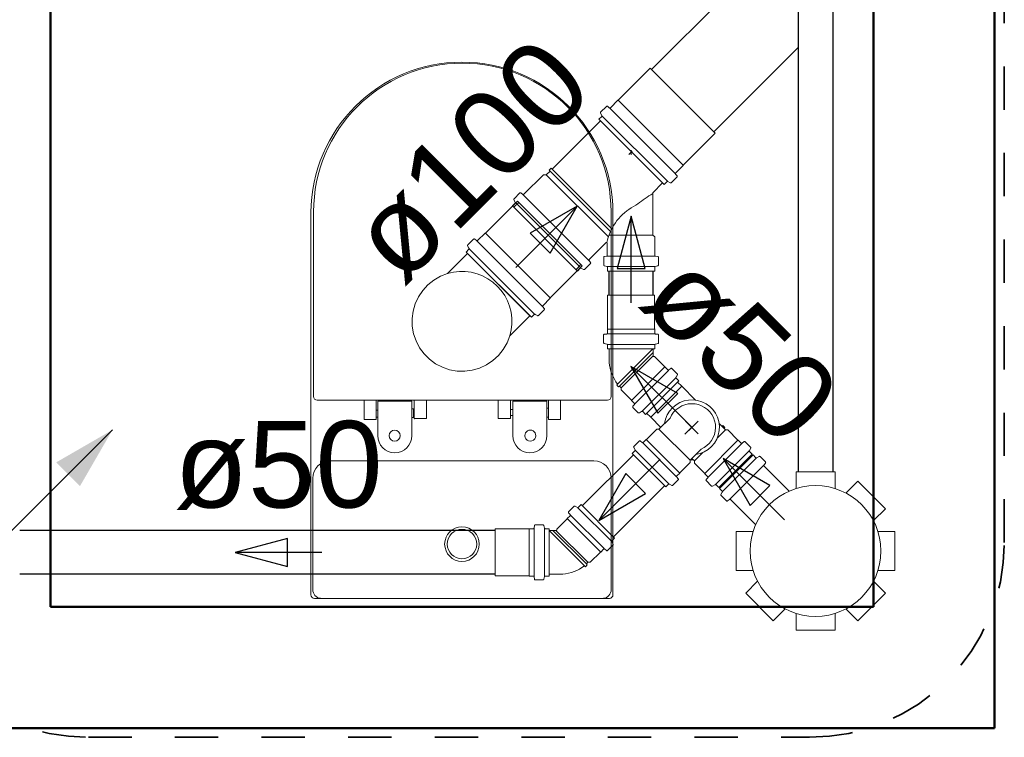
# Model space of a CAD drawing. Header units: millimetres. Extents: x 567 to 934, y -1 to 364.
# Tile 92 of 256: x 590.42 to 592.69, y 99.65 to 101.31. Entities that reach past the tile are written whole.
import ezdxf

# ---------------------------------------------------------------- set-up
doc = ezdxf.new("R2010")
doc.units = ezdxf.units.MM
doc.header["$MEASUREMENT"] = 0
doc.linetypes.add('NULL', pattern=[0])
doc.linetypes.add('Projeção', pattern=[0.0065, 0.005, -0.0015])
for name, color, linetype, lineweight in [('A-ANNO-SYMB', 7, 'Continuous', 9), ('A-WALL', 7, 'Continuous', 25), ('CV-Condutos', 14, 'Continuous', 25), ('CV-Sentido conduto', 14, 'Continuous', 30), ('CV-Textos conduto', 7, 'Continuous', 9), ('Peças hidrossanitárias', 7, 'Continuous', 13), ('Simbolos', 14, 'Continuous', 20), ('Simbolos_int', 14, 'Continuous', 15), ('TQ-Condutos', 14, 'Continuous', 25), ('TQ-Sentido conduto', 14, 'Continuous', 30), ('TQ-Textos conduto', 7, 'Continuous', 9)]:
    doc.layers.add(name, color=color, linetype=linetype, lineweight=lineweight)
doc.layers.add('ARQ FINA', color=8, linetype='Continuous')
doc.styles.add('Arial', font='arial.ttf')

msp = doc.modelspace()

# ---------------------------------------------------------------- hatches: boundary and pattern name
at = {"layer": 'CV-Condutos', "linetype": 'Continuous'}
msp.add_hatch(color=11, dxfattribs=at).paths.add_polyline_path([(590.6339, 100.3644), (590.504, 100.2894), (590.5589, 100.2345)])

# ---------------------------------------------------------------- linework, layer by layer
at = {"layer": 'A-ANNO-SYMB', "color": 8, "linetype": 'Projeção', "lineweight": 35}
for p, q in [((592.6935, 100.1042), (592.6935, 103.2222)), ((590.5783, 99.6542), (592.2435, 99.6542))]:
    msp.add_line(p, q, dxfattribs=at)
for centre, start, end in [((590.5783, 100.1042), 180, 270), ((592.2435, 100.1042), 270, 0)]:
    msp.add_arc(centre, 0.45, start, end, dxfattribs=at)
at = {"layer": 'A-WALL', "color": 8, "lineweight": 50}
for p, q in [((592.3911, 103.3621), (592.3911, 99.9553)), ((592.6711, 99.6753), (592.6711, 103.0142)), ((590.4911, 99.9553), (590.4911, 101.8053)), ((592.3911, 99.9553), (590.4911, 99.9553)), ((590.0211, 99.6753), (592.6711, 99.6753))]:
    msp.add_line(p, q, dxfattribs=at)
at = {"layer": 'ARQ FINA', "lineweight": 5}
for radius in [0.04, 0.034]:
    msp.add_circle((591.4411, 100.1007), radius, dxfattribs=at)
at = {"layer": 'CV-Condutos'}
for p, q in [((591.8372, 100.3072), (591.719, 100.189)), ((591.9089, 100.2355), (591.7907, 100.1173)), ((591.5181, 100.1322), (590.4197, 100.1322)), ((591.5181, 100.0308), (590.4197, 100.0308))]:
    msp.add_line(p, q, dxfattribs=at)
msp.add_lwpolyline([(590.3865, 100.1169), (590.6339, 100.3644)], dxfattribs=at)
at = {"layer": 'CV-Sentido conduto'}
for p, q in [((591.8195, 100.2635), (591.757, 100.1552)), ((591.8652, 100.2177), (591.8195, 100.2635)), ((591.757, 100.1552), (591.8652, 100.2177)), ((591.0379, 100.1139), (590.9172, 100.0815)), ((591.0379, 100.0492), (591.0379, 100.1139)), ((590.9172, 100.0815), (591.0379, 100.0492))]:
    msp.add_line(p, q, dxfattribs=at)
for points in [[(591.8984, 100.2966), (591.757, 100.1552)], [(591.1172, 100.0815), (590.9172, 100.0815)]]:
    msp.add_lwpolyline(points, dxfattribs=at)
at = {"layer": 'Peças hidrossanitárias', "color": 8}
for p, q in [((591.0924, 100.8667), (591.0924, 99.983)), ((591.0984, 100.4414), (591.0984, 100.8681)), ((591.7854, 100.8681), (591.7854, 100.4414)), ((591.7898, 99.9835), (591.7898, 100.8667)), ((591.2151, 100.4334), (591.1064, 100.4334)), ((591.3589, 100.4334), (591.2151, 100.4334)), ((591.2151, 100.3882), (591.2151, 100.4334)), ((591.2431, 100.3892), (591.2431, 100.4334)), ((591.2464, 100.4302), (591.2464, 100.3762)), ((591.3244, 100.4312), (591.2477, 100.4312)), ((591.3254, 100.4302), (591.3254, 100.3762)), ((591.3254, 100.4302), (591.3254, 100.3762)), ((591.3294, 100.4134), (591.3254, 100.4134)), ((591.3294, 100.3955), (591.3294, 100.4134)), ((591.3294, 100.4119), (591.331, 100.4119)), ((591.331, 100.4334), (591.331, 100.3955)), ((591.5249, 100.4334), (591.3589, 100.4334)), ((591.3589, 100.4334), (591.3589, 100.3914)), ((591.6687, 100.4334), (591.5249, 100.4334)), ((591.5249, 100.3904), (591.5249, 100.4334)), ((591.5529, 100.4334), (591.5529, 100.3974)), ((591.5584, 100.4302), (591.5584, 100.3762)), ((591.6364, 100.4312), (591.5594, 100.4312)), ((591.6374, 100.3942), (591.6374, 100.4302)), ((591.6407, 100.4146), (591.6374, 100.4146)), ((591.6407, 100.3942), (591.6407, 100.4334)), ((591.7774, 100.4334), (591.6687, 100.4334)), ((591.6687, 100.4334), (591.6687, 100.3882)), ((591.2464, 100.4102), (591.2431, 100.4102)), ((591.2464, 100.3942), (591.2431, 100.3942)), ((591.2431, 100.3942), (591.2431, 100.3882)), ((591.2464, 100.3512), (591.2464, 100.3942)), ((591.3294, 100.393), (591.3254, 100.393)), ((591.3254, 100.393), (591.3254, 100.3512)), ((591.331, 100.3955), (591.3294, 100.3955)), ((591.3294, 100.3955), (591.3294, 100.393)), ((591.331, 100.3914), (591.331, 100.3955)), ((591.3579, 100.3904), (591.3322, 100.3904)), ((591.5519, 100.3904), (591.5249, 100.3904)), ((591.5584, 100.4114), (591.5529, 100.4114)), ((591.5584, 100.3974), (591.5529, 100.3974)), ((591.5529, 100.3974), (591.5529, 100.3914)), ((591.5584, 100.3512), (591.5584, 100.3974)), ((591.6407, 100.3942), (591.6374, 100.3942)), ((591.6374, 100.3942), (591.6374, 100.3512)), ((591.6407, 100.3882), (591.6407, 100.3942)), ((591.2431, 100.3882), (591.2151, 100.3882)), ((591.6687, 100.3882), (591.6407, 100.3882)), ((591.1365, 100.2928), (591.7458, 100.2928)), ((591.0965, 99.9953), (591.0965, 100.2528)), ((591.7858, 100.2528), (591.7857, 99.9953)), ((591.1004, 99.9753), (591.7818, 99.9753))]:
    msp.add_line(p, q, dxfattribs=at)
for radius in [0.04, 0.034]:
    msp.add_circle((591.4411, 100.1007), radius, dxfattribs=at)
for centre, radius, start, end in [((591.4411, 100.8653), 0.3487, 0.2437, 179.7563), ((591.4419, 100.8681), 0.3435, 90, 180), ((591.4419, 100.8681), 0.3435, 0, 90), ((591.1064, 100.4414), 0.00799, 180, 270), ((591.7774, 100.4414), 0.00799, 270, 0), ((591.2478, 100.4297), 0.00145, 88.1866, 161.8134), ((591.3244, 100.4302), 0.001, 0, 90), ((591.5594, 100.4302), 0.001, 90, 180), ((591.6364, 100.4302), 0.001, 0, 90), ((591.332, 100.3914), 0.00106, 180, 280), ((591.3579, 100.3914), 0.001, 270, 0), ((591.5519, 100.3914), 0.001, 270, 0), ((591.2859, 100.3512), 0.0395, 180, 0), ((591.2858, 100.3512), 0.0127, 0, 180), ((591.2858, 100.3512), 0.0127, 180, 0), ((591.5979, 100.3512), 0.0395, 180, 0), ((591.5989, 100.3512), 0.0127, 359.1839, 180), ((591.5989, 100.3512), 0.0127, 182.3371, 32.6746), ((591.1365, 100.2528), 0.04, 90, 180), ((591.7458, 100.2528), 0.04, 0, 90), ((591.1004, 99.9833), 0.008, 181.6089, 270), ((591.1166, 99.9953), 0.0201, 180.0014, 263.9986), ((591.7656, 99.9953), 0.0201, 276.0014, 359.9986), ((591.7818, 99.9833), 0.008, 270, 1.6089)]:
    msp.add_arc(centre, radius, start, end, dxfattribs=at)
at = {"layer": 'Simbolos'}
for p, q in [((591.8018, 101.1259), (591.8758, 101.1999)), ((591.784, 101.1088), (591.8011, 101.1259)), ((591.8011, 101.1259), (591.8018, 101.1259)), ((591.761, 101.0961), (591.764, 101.0908)), ((591.7613, 101.0985), (591.7746, 101.1119)), ((591.7773, 101.112), (591.7813, 101.1087)), ((591.6492, 100.9671), (591.7608, 101.0787)), ((591.7574, 101.0821), (591.7637, 101.0884)), ((591.908, 100.9315), (591.7574, 101.0821)), ((591.7608, 101.0787), (591.9045, 100.935)), ((591.9517, 100.976), (592.0257, 101.05)), ((591.8264, 101.0005), (591.8343, 101.0084)), ((591.8317, 100.9997), (591.8317, 101.0109)), ((591.6359, 100.9538), (591.6447, 100.9625)), ((591.6428, 100.9648), (591.6469, 100.969)), ((591.6447, 100.9625), (591.6428, 100.9648)), ((591.6492, 100.9671), (591.6469, 100.969)), ((591.9346, 100.9582), (591.9517, 100.9752)), ((591.9517, 100.9752), (591.9517, 100.976)), ((591.584, 100.9088), (591.629, 100.9538)), ((591.629, 100.9538), (591.6359, 100.9538)), ((591.8821, 100.9125), (591.9045, 100.935)), ((591.908, 100.9315), (591.9143, 100.9378)), ((591.9219, 100.9351), (591.9167, 100.9381)), ((591.9243, 100.9354), (591.9377, 100.9488)), ((591.9378, 100.9515), (591.9345, 100.9555)), ((591.8821, 100.8146), (591.8821, 100.9125)), ((591.4951, 100.8191), (591.5691, 100.8932)), ((591.5609, 100.8961), (591.564, 100.8908)), ((591.5613, 100.8985), (591.5746, 100.9119)), ((591.5773, 100.912), (591.5813, 100.9086)), ((591.5574, 100.8821), (591.5636, 100.8884)), ((591.5574, 100.8821), (591.708, 100.7315)), ((591.4546, 100.7918), (591.4679, 100.8051)), ((591.4706, 100.8053), (591.4746, 100.8019)), ((591.4773, 100.8021), (591.4944, 100.8191)), ((591.4944, 100.8191), (591.4951, 100.8191)), ((591.8861, 100.8106), (591.8821, 100.8146)), ((591.8861, 100.7676), (591.8861, 100.8106)), ((591.4507, 100.7754), (591.4569, 100.7817)), ((591.4542, 100.7894), (591.4573, 100.7841)), ((591.7346, 100.7581), (591.7732, 100.7968)), ((591.7767, 100.7676), (591.7767, 100.7954)), ((591.4078, 100.7257), (591.4541, 100.772)), ((591.6013, 100.6248), (591.4507, 100.7754)), ((591.7378, 100.7515), (591.7345, 100.7555)), ((591.7685, 100.7457), (591.7685, 100.7632)), ((591.7696, 100.7652), (591.7748, 100.7656)), ((591.8931, 100.7652), (591.8879, 100.7656)), ((591.895, 100.7457), (591.895, 100.7632)), ((591.645, 100.6692), (591.719, 100.7433)), ((591.708, 100.7315), (591.7143, 100.7378)), ((591.7219, 100.7351), (591.7167, 100.7381)), ((591.7243, 100.7354), (591.7377, 100.7488)), ((591.7699, 100.7437), (591.7759, 100.7421)), ((591.7774, 100.7315), (591.7774, 100.7402)), ((591.7774, 100.7315), (591.8861, 100.7315)), ((591.8861, 100.7315), (591.8861, 100.7402)), ((591.8935, 100.7437), (591.8875, 100.7421)), ((591.6279, 100.6514), (591.645, 100.6685)), ((591.645, 100.6685), (591.645, 100.6692)), ((591.7774, 100.5977), (591.7774, 100.6758)), ((591.886, 100.5977), (591.886, 100.6758)), ((591.6176, 100.6287), (591.631, 100.6421)), ((591.6311, 100.6448), (591.6278, 100.6488)), ((591.5515, 100.582), (591.5978, 100.6283)), ((591.6013, 100.6248), (591.6075, 100.6311)), ((591.6152, 100.6284), (591.61, 100.6314)), ((591.777, 100.5973), (591.7774, 100.5977)), ((591.777, 100.588), (591.777, 100.5973)), ((591.8864, 100.5973), (591.886, 100.5977)), ((591.8864, 100.588), (591.8864, 100.5973)), ((591.7681, 100.566), (591.7681, 100.5835)), ((591.7699, 100.5855), (591.7752, 100.586)), ((591.8935, 100.5855), (591.8882, 100.586)), ((591.8953, 100.566), (591.8953, 100.5835)), ((591.7696, 100.5641), (591.7755, 100.5625)), ((591.777, 100.5518), (591.777, 100.5605)), ((591.8864, 100.5518), (591.777, 100.5518)), ((591.781, 100.5269), (591.781, 100.5518)), ((591.8824, 100.5357), (591.8824, 100.5518)), ((591.8864, 100.5518), (591.8864, 100.5605)), ((591.8938, 100.5641), (591.8879, 100.5625)), ((591.8854, 100.5337), (591.8844, 100.5337)), ((591.9092, 100.5099), (591.8854, 100.5337)), ((591.9098, 100.5099), (591.9092, 100.5099)), ((591.9164, 100.5033), (591.9098, 100.5099)), ((591.9231, 100.5066), (591.9191, 100.5032)), ((591.9382, 100.4941), (591.9258, 100.5065)), ((591.9386, 100.4917), (591.9355, 100.4863)), ((591.9419, 100.4778), (591.9358, 100.4839)), ((591.8005, 100.4702), (591.7985, 100.4679)), ((591.8027, 100.4637), (591.7985, 100.4679)), ((591.805, 100.4657), (591.8027, 100.4637)), ((591.8087, 100.462), (591.805, 100.4657)), ((591.8087, 100.4569), (591.8087, 100.462)), ((591.8646, 100.4004), (591.9419, 100.4778)), ((591.9807, 100.4333), (591.9486, 100.4654)), ((591.8324, 100.4331), (591.8087, 100.4569)), ((591.8324, 100.4326), (591.8324, 100.4331)), ((591.839, 100.426), (591.8324, 100.4326)), ((591.8358, 100.4192), (591.8392, 100.4233)), ((591.8483, 100.4041), (591.8359, 100.4165)), ((591.8507, 100.4038), (591.856, 100.4069)), ((591.8646, 100.4004), (591.8584, 100.4066)), ((591.9003, 100.3703), (591.8769, 100.3937)), ((591.896, 100.3659), (591.9217, 100.3916)), ((592.0497, 100.3644), (592.0351, 100.379)), ((592.0415, 100.3726), (592.0438, 100.3745)), ((592.048, 100.3703), (592.0438, 100.3745)), ((592.046, 100.368), (592.048, 100.3703)), ((591.8671, 100.3422), (591.8909, 100.3659)), ((591.8909, 100.3659), (591.896, 100.3659)), ((592.0548, 100.3644), (592.0497, 100.3644)), ((592.0785, 100.3406), (592.0548, 100.3644)), ((591.8378, 100.3239), (591.8409, 100.3186)), ((591.8381, 100.3263), (591.8505, 100.3387)), ((591.8532, 100.3388), (591.8572, 100.3354)), ((591.8599, 100.3355), (591.8665, 100.3422)), ((591.8665, 100.3422), (591.8671, 100.3422)), ((592.0791, 100.3406), (592.0785, 100.3406)), ((592.0857, 100.334), (592.0791, 100.3406)), ((592.0925, 100.3373), (592.0884, 100.3339)), ((592.1076, 100.3247), (592.0952, 100.3371)), ((592.1079, 100.3223), (592.1048, 100.317)), ((591.8344, 100.31), (591.8405, 100.3161)), ((591.9117, 100.2326), (591.8344, 100.31)), ((591.9677, 100.2942), (591.9934, 100.3199)), ((591.978, 100.2927), (591.9721, 100.2986)), ((592.1113, 100.3084), (592.0339, 100.2311)), ((592.0358, 100.2292), (592.1132, 100.3065)), ((592.1113, 100.3084), (592.1051, 100.3146)), ((592.1132, 100.3065), (592.1193, 100.3004)), ((592.1271, 100.3031), (592.1218, 100.3001)), ((592.1295, 100.3028), (592.1419, 100.2904)), ((591.9439, 100.2654), (591.9677, 100.2891)), ((591.9677, 100.2891), (591.9677, 100.2942)), ((591.972, 100.2944), (591.9699, 100.2965)), ((591.9743, 100.2963), (591.972, 100.2944)), ((591.978, 100.2876), (591.978, 100.2927)), ((592.0017, 100.2638), (591.978, 100.2876)), ((592.142, 100.2877), (592.1386, 100.2837)), ((592.1387, 100.281), (592.1968, 100.2229)), ((591.9406, 100.2514), (591.9372, 100.2555)), ((591.9373, 100.2582), (591.9439, 100.2648)), ((591.9439, 100.2648), (591.9439, 100.2654)), ((592.0017, 100.2632), (592.0017, 100.2638)), ((592.0084, 100.2566), (592.0017, 100.2632)), ((592.0051, 100.2499), (592.0085, 100.2539)), ((592.2126, 100.2677), (592.2126, 100.2288)), ((592.2126, 100.2677), (592.3026, 100.2677)), ((592.3026, 100.2677), (592.3026, 100.2288)), ((591.9117, 100.2326), (591.9179, 100.2388)), ((591.9256, 100.236), (591.9203, 100.2391)), ((591.928, 100.2364), (591.9404, 100.2487)), ((592.0176, 100.2348), (592.0052, 100.2472)), ((592.02, 100.2345), (592.0254, 100.2376)), ((592.0339, 100.2311), (592.0278, 100.2372)), ((592.3552, 100.2459), (592.3277, 100.2185)), ((592.3552, 100.2459), (592.4189, 100.1823)), ((592.0358, 100.2292), (592.042, 100.223)), ((592.0392, 100.2153), (592.0423, 100.2206)), ((592.0395, 100.2129), (592.0519, 100.2005)), ((591.6999, 100.1881), (591.6875, 100.1757)), ((591.7023, 100.1884), (591.7076, 100.1853)), ((591.7162, 100.1918), (591.71, 100.1856)), ((591.7935, 100.1144), (591.7162, 100.1918)), ((592.0546, 100.2004), (592.0587, 100.2037)), ((592.0614, 100.2036), (592.1194, 100.1455)), ((591.6906, 100.1662), (591.684, 100.1596)), ((591.6873, 100.173), (591.6907, 100.1689)), ((592.4189, 100.1823), (592.3914, 100.1548)), ((591.6084, 100.1433), (591.608, 100.1381)), ((591.6279, 100.1451), (591.6104, 100.1451)), ((591.6299, 100.1437), (591.6315, 100.1377)), ((591.684, 100.159), (591.6602, 100.1353)), ((591.684, 100.1596), (591.684, 100.159)), ((591.5962, 100.1358), (591.5181, 100.1358)), ((591.5966, 100.1362), (591.5962, 100.1358)), ((591.606, 100.1362), (591.5966, 100.1362)), ((591.6421, 100.1362), (591.6334, 100.1362)), ((591.6421, 100.1362), (591.6421, 100.0268)), ((591.6582, 100.1322), (591.6421, 100.1322)), ((591.6602, 100.1353), (591.6602, 100.1342)), ((592.0746, 100.1297), (592.1135, 100.1297)), ((592.0746, 100.0397), (592.0746, 100.1297)), ((592.4406, 100.1297), (592.4018, 100.1297)), ((592.4406, 100.1297), (592.4406, 100.0397)), ((591.7898, 100.0981), (591.7774, 100.0857)), ((591.7901, 100.1005), (591.787, 100.1059)), ((591.7935, 100.1144), (591.7874, 100.1083)), ((591.7608, 100.0823), (591.737, 100.0585)), ((591.7614, 100.0823), (591.7608, 100.0823)), ((591.768, 100.0889), (591.7614, 100.0823)), ((591.7747, 100.0856), (591.7707, 100.089)), ((591.7237, 100.0503), (591.7261, 100.0484)), ((591.7302, 100.0525), (591.7261, 100.0484)), ((591.7319, 100.0585), (591.7283, 100.0548)), ((591.7283, 100.0548), (591.7302, 100.0525)), ((591.737, 100.0585), (591.7319, 100.0585)), ((591.5962, 100.0272), (591.5181, 100.0272)), ((591.5966, 100.0268), (591.5962, 100.0272)), ((591.606, 100.0268), (591.5966, 100.0268)), ((591.6299, 100.0194), (591.6315, 100.0254)), ((591.6421, 100.0268), (591.6334, 100.0268)), ((591.667, 100.0308), (591.6421, 100.0308)), ((592.0746, 100.0397), (592.1135, 100.0397)), ((592.4406, 100.0397), (592.4018, 100.0397)), ((591.6084, 100.0198), (591.608, 100.025)), ((591.6279, 100.0179), (591.6104, 100.0179)), ((592.0964, 99.9871), (592.1239, 100.0146)), ((592.4189, 99.9871), (592.3914, 100.0146)), ((592.1601, 99.9235), (592.0964, 99.9871)), ((592.4189, 99.9871), (592.3552, 99.9235)), ((592.1601, 99.9235), (592.1875, 99.951)), ((592.2126, 99.9017), (592.2126, 99.9406)), ((592.3026, 99.9017), (592.3026, 99.9406)), ((592.3552, 99.9235), (592.3277, 99.951)), ((592.3026, 99.9017), (592.2126, 99.9017))]:
    msp.add_line(p, q, dxfattribs=at)
for points in [[(591.7613, 101.0985), (591.7611, 101.0983), (591.7609, 101.098), (591.7608, 101.0978), (591.7607, 101.0975), (591.7607, 101.0972), (591.7607, 101.0969), (591.7607, 101.0966), (591.7608, 101.0963), (591.761, 101.0961)], [(591.7773, 101.112), (591.7771, 101.1122), (591.7768, 101.1123), (591.7765, 101.1124), (591.7761, 101.1124), (591.7758, 101.1124), (591.7755, 101.1124), (591.7752, 101.1122), (591.7749, 101.1121), (591.7746, 101.1119)], [(591.7813, 101.1087), (591.7816, 101.1085), (591.7819, 101.1083), (591.7822, 101.1082), (591.7825, 101.1082), (591.7828, 101.1082), (591.7832, 101.1083), (591.7835, 101.1084), (591.7838, 101.1086), (591.784, 101.1088)], [(591.7637, 101.0884), (591.7638, 101.0886), (591.764, 101.0889), (591.7641, 101.0892), (591.7642, 101.0894), (591.7642, 101.0897), (591.7642, 101.09), (591.7642, 101.0903), (591.7641, 101.0906), (591.764, 101.0908)], [(591.9346, 100.9582), (591.9344, 100.9579), (591.9342, 100.9576), (591.9341, 100.9573), (591.934, 100.957), (591.934, 100.9567), (591.9341, 100.9563), (591.9342, 100.956), (591.9343, 100.9557), (591.9345, 100.9555)], [(591.9167, 100.9381), (591.9164, 100.9383), (591.9161, 100.9383), (591.9159, 100.9384), (591.9156, 100.9384), (591.9153, 100.9384), (591.915, 100.9383), (591.9147, 100.9382), (591.9145, 100.938), (591.9143, 100.9378)], [(591.9219, 100.9351), (591.9222, 100.935), (591.9225, 100.9349), (591.9227, 100.9349), (591.923, 100.9349), (591.9233, 100.9349), (591.9236, 100.935), (591.9239, 100.9351), (591.9241, 100.9352), (591.9243, 100.9354)], [(591.9377, 100.9488), (591.9379, 100.9491), (591.9381, 100.9493), (591.9382, 100.9496), (591.9383, 100.95), (591.9383, 100.9503), (591.9382, 100.9506), (591.9382, 100.9509), (591.938, 100.9512), (591.9378, 100.9515)], [(591.5773, 100.912), (591.5771, 100.9122), (591.5768, 100.9123), (591.5765, 100.9124), (591.5761, 100.9124), (591.5758, 100.9124), (591.5755, 100.9124), (591.5752, 100.9122), (591.5749, 100.9121), (591.5746, 100.9119)], [(591.8821, 100.9125), (591.8819, 100.9124), (591.8818, 100.9122), (591.8817, 100.912), (591.8816, 100.9118), (591.8815, 100.9116), (591.8815, 100.9114), (591.8815, 100.9112), (591.8815, 100.911), (591.8815, 100.9107)], [(591.5613, 100.8985), (591.5611, 100.8983), (591.5609, 100.898), (591.5608, 100.8977), (591.5607, 100.8975), (591.5607, 100.8972), (591.5607, 100.8969), (591.5607, 100.8966), (591.5608, 100.8963), (591.5609, 100.8961)], [(591.5636, 100.8884), (591.5638, 100.8886), (591.564, 100.8889), (591.5641, 100.8891), (591.5642, 100.8894), (591.5642, 100.8897), (591.5642, 100.89), (591.5642, 100.8903), (591.5641, 100.8906), (591.564, 100.8908)], [(591.5813, 100.9086), (591.5815, 100.9084), (591.5818, 100.9083), (591.5822, 100.9082), (591.5825, 100.9082), (591.5828, 100.9082), (591.5831, 100.9083), (591.5834, 100.9084), (591.5837, 100.9085), (591.584, 100.9088)], [(591.8815, 100.9107), (591.8771, 100.9079), (591.8728, 100.9049), (591.8685, 100.902), (591.8641, 100.8991), (591.8599, 100.8961), (591.8556, 100.8931), (591.8513, 100.89), (591.8471, 100.887), (591.8429, 100.8839)], [(591.8429, 100.8839), (591.8373, 100.8808), (591.8318, 100.8775), (591.8266, 100.874), (591.8215, 100.8702), (591.8165, 100.8662), (591.8118, 100.8619), (591.8073, 100.8575), (591.803, 100.8528), (591.7989, 100.8479)], [(591.7989, 100.8479), (591.7954, 100.8428), (591.7921, 100.8375), (591.789, 100.8321), (591.7861, 100.8265), (591.7835, 100.8209), (591.7811, 100.8151), (591.7789, 100.8092), (591.777, 100.8033), (591.7753, 100.7973)], [(591.4706, 100.8053), (591.4703, 100.8054), (591.4701, 100.8056), (591.4697, 100.8057), (591.4694, 100.8057), (591.4691, 100.8057), (591.4688, 100.8056), (591.4685, 100.8055), (591.4682, 100.8053), (591.4679, 100.8051)], [(591.4746, 100.8019), (591.4748, 100.8017), (591.4751, 100.8016), (591.4755, 100.8015), (591.4758, 100.8015), (591.4761, 100.8015), (591.4764, 100.8016), (591.4767, 100.8017), (591.477, 100.8018), (591.4773, 100.8021)], [(591.4546, 100.7918), (591.4544, 100.7916), (591.4542, 100.7913), (591.4541, 100.791), (591.454, 100.7908), (591.454, 100.7905), (591.454, 100.7902), (591.454, 100.7899), (591.4541, 100.7896), (591.4542, 100.7894)], [(591.4569, 100.7817), (591.4571, 100.7819), (591.4573, 100.7822), (591.4574, 100.7824), (591.4575, 100.7827), (591.4575, 100.783), (591.4575, 100.7833), (591.4575, 100.7836), (591.4574, 100.7839), (591.4572, 100.7841)], [(591.7767, 100.7954), (591.7766, 100.7956), (591.7766, 100.7959), (591.7765, 100.7961), (591.7764, 100.7964), (591.7762, 100.7966), (591.7761, 100.7968), (591.7759, 100.797), (591.7757, 100.7971), (591.7754, 100.7972), (591.7752, 100.7973), (591.7749, 100.7974), (591.7747, 100.7974), (591.7744, 100.7974), (591.7741, 100.7973), (591.7739, 100.7972), (591.7737, 100.7971), (591.7734, 100.797), (591.7732, 100.7968)], [(591.7346, 100.7581), (591.7344, 100.7579), (591.7342, 100.7576), (591.7341, 100.7573), (591.734, 100.757), (591.734, 100.7566), (591.734, 100.7563), (591.7341, 100.756), (591.7343, 100.7557), (591.7345, 100.7554)], [(591.7703, 100.7652), (591.77, 100.7651), (591.7696, 100.765), (591.7694, 100.7649), (591.7691, 100.7647), (591.7689, 100.7644), (591.7687, 100.7642), (591.7686, 100.7638), (591.7685, 100.7635), (591.7685, 100.7632)], [(591.7748, 100.7657), (591.7752, 100.7657), (591.7755, 100.7658), (591.7758, 100.766), (591.776, 100.7662), (591.7762, 100.7664), (591.7764, 100.7667), (591.7766, 100.767), (591.7766, 100.7673), (591.7767, 100.7677)], [(591.8861, 100.7676), (591.8861, 100.7673), (591.8862, 100.767), (591.8863, 100.7667), (591.8865, 100.7664), (591.8867, 100.7662), (591.887, 100.766), (591.8873, 100.7658), (591.8876, 100.7657), (591.8879, 100.7657)], [(591.895, 100.7632), (591.8949, 100.7635), (591.8948, 100.7638), (591.8947, 100.7642), (591.8945, 100.7644), (591.8943, 100.7647), (591.8941, 100.7649), (591.8938, 100.765), (591.8935, 100.7651), (591.8931, 100.7652)], [(591.5515, 100.582), (591.5547, 100.5954), (591.5562, 100.6091), (591.5562, 100.6229), (591.5544, 100.6366), (591.551, 100.65), (591.5461, 100.6629), (591.5397, 100.6751), (591.5318, 100.6865), (591.5226, 100.6968), (591.5123, 100.706), (591.501, 100.7138), (591.4887, 100.7203), (591.4759, 100.7252), (591.4625, 100.7286), (591.4488, 100.7303), (591.435, 100.7304), (591.4212, 100.7288), (591.4078, 100.7257)], [(591.7167, 100.7381), (591.7164, 100.7382), (591.7161, 100.7383), (591.7158, 100.7384), (591.7156, 100.7384), (591.7153, 100.7383), (591.715, 100.7383), (591.7147, 100.7381), (591.7145, 100.738), (591.7143, 100.7378)], [(591.7219, 100.7351), (591.7222, 100.735), (591.7224, 100.7349), (591.7227, 100.7348), (591.723, 100.7348), (591.7233, 100.7349), (591.7236, 100.7349), (591.7238, 100.7351), (591.7241, 100.7352), (591.7243, 100.7354)], [(591.7377, 100.7488), (591.7379, 100.749), (591.7381, 100.7493), (591.7382, 100.7496), (591.7383, 100.75), (591.7383, 100.7503), (591.7382, 100.7506), (591.7381, 100.7509), (591.738, 100.7512), (591.7378, 100.7515)], [(591.7685, 100.7457), (591.7685, 100.7454), (591.7685, 100.7451), (591.7686, 100.7448), (591.7688, 100.7446), (591.769, 100.7443), (591.7692, 100.7441), (591.7694, 100.744), (591.7697, 100.7438), (591.7699, 100.7437)], [(591.7774, 100.7402), (591.7773, 100.7405), (591.7773, 100.7408), (591.7772, 100.7411), (591.777, 100.7413), (591.7769, 100.7416), (591.7767, 100.7418), (591.7764, 100.7419), (591.7762, 100.7421), (591.7759, 100.7422)], [(591.8875, 100.7422), (591.8873, 100.7421), (591.887, 100.7419), (591.8868, 100.7418), (591.8866, 100.7416), (591.8864, 100.7413), (591.8862, 100.7411), (591.8861, 100.7408), (591.8861, 100.7405), (591.886, 100.7402)], [(591.8935, 100.7437), (591.8937, 100.7438), (591.894, 100.744), (591.8942, 100.7441), (591.8945, 100.7443), (591.8946, 100.7446), (591.8948, 100.7448), (591.8949, 100.7451), (591.8949, 100.7454), (591.895, 100.7457)], [(591.4078, 100.7257), (591.3914, 100.7193), (591.3761, 100.7105), (591.3624, 100.6995), (591.3505, 100.6865), (591.3407, 100.6719), (591.3332, 100.656), (591.3283, 100.6391), (591.326, 100.6216), (591.3264, 100.604), (591.3294, 100.5867), (591.3351, 100.57), (591.3432, 100.5544), (591.3536, 100.5402), (591.366, 100.5277), (591.3802, 100.5173), (591.3959, 100.5092), (591.4125, 100.5036), (591.4299, 100.5005), (591.4475, 100.5001), (591.4649, 100.5024), (591.4818, 100.5074), (591.4978, 100.5148), (591.5124, 100.5246), (591.5254, 100.5365), (591.5364, 100.5503), (591.5451, 100.5656), (591.5515, 100.582)], [(591.6279, 100.6514), (591.6277, 100.6512), (591.6275, 100.6509), (591.6274, 100.6506), (591.6273, 100.6503), (591.6273, 100.6499), (591.6273, 100.6496), (591.6274, 100.6493), (591.6276, 100.649), (591.6278, 100.6487)], [(591.631, 100.6421), (591.6312, 100.6423), (591.6314, 100.6426), (591.6315, 100.6429), (591.6315, 100.6432), (591.6316, 100.6436), (591.6315, 100.6439), (591.6314, 100.6442), (591.6313, 100.6445), (591.6311, 100.6448)], [(591.61, 100.6314), (591.6097, 100.6315), (591.6094, 100.6316), (591.6091, 100.6317), (591.6088, 100.6317), (591.6086, 100.6316), (591.6083, 100.6316), (591.608, 100.6314), (591.6078, 100.6313), (591.6075, 100.6311)], [(591.6152, 100.6284), (591.6155, 100.6283), (591.6157, 100.6282), (591.616, 100.6281), (591.6163, 100.6281), (591.6166, 100.6282), (591.6169, 100.6282), (591.6171, 100.6284), (591.6174, 100.6285), (591.6176, 100.6287)], [(591.7699, 100.5855), (591.7696, 100.5855), (591.7693, 100.5854), (591.769, 100.5852), (591.7687, 100.585), (591.7685, 100.5847), (591.7683, 100.5845), (591.7682, 100.5842), (591.7681, 100.5839), (591.7681, 100.5835)], [(591.7752, 100.586), (591.7755, 100.586), (591.7758, 100.5862), (591.7761, 100.5863), (591.7764, 100.5865), (591.7766, 100.5868), (591.7768, 100.587), (591.7769, 100.5873), (591.777, 100.5877), (591.777, 100.588)], [(591.8864, 100.588), (591.8864, 100.5877), (591.8865, 100.5873), (591.8866, 100.587), (591.8868, 100.5868), (591.887, 100.5865), (591.8873, 100.5863), (591.8876, 100.5862), (591.8879, 100.586), (591.8882, 100.586)], [(591.8953, 100.5835), (591.8953, 100.5839), (591.8952, 100.5842), (591.8951, 100.5845), (591.8949, 100.5847), (591.8947, 100.585), (591.8944, 100.5852), (591.8941, 100.5854), (591.8938, 100.5855), (591.8935, 100.5855)], [(591.7681, 100.566), (591.7681, 100.5657), (591.7682, 100.5654), (591.7683, 100.5652), (591.7684, 100.5649), (591.7686, 100.5647), (591.7688, 100.5645), (591.7691, 100.5643), (591.7693, 100.5642), (591.7696, 100.5641)], [(591.777, 100.5605), (591.777, 100.5608), (591.7769, 100.5611), (591.7768, 100.5614), (591.7767, 100.5616), (591.7765, 100.5619), (591.7763, 100.5621), (591.7761, 100.5622), (591.7758, 100.5624), (591.7755, 100.5625)], [(591.8879, 100.5625), (591.8876, 100.5624), (591.8874, 100.5622), (591.8871, 100.5621), (591.8869, 100.5619), (591.8867, 100.5616), (591.8866, 100.5614), (591.8865, 100.5611), (591.8864, 100.5608), (591.8864, 100.5605)], [(591.8938, 100.5641), (591.8941, 100.5642), (591.8944, 100.5643), (591.8946, 100.5645), (591.8948, 100.5647), (591.895, 100.5649), (591.8951, 100.5652), (591.8952, 100.5654), (591.8953, 100.5657), (591.8953, 100.566)], [(591.781, 100.5269), (591.7813, 100.5202), (591.7821, 100.5134), (591.7833, 100.5068), (591.7851, 100.5002), (591.7873, 100.4938), (591.7899, 100.4876), (591.793, 100.4815), (591.7965, 100.4757), (591.8004, 100.4702)], [(591.8824, 100.5357), (591.8824, 100.5355), (591.8824, 100.5353), (591.8825, 100.5352), (591.8825, 100.535), (591.8826, 100.5348), (591.8827, 100.5347), (591.8828, 100.5345), (591.8829, 100.5344), (591.883, 100.5343), (591.8831, 100.5342), (591.8833, 100.5341), (591.8834, 100.534), (591.8836, 100.5339), (591.8837, 100.5338), (591.8839, 100.5338), (591.8841, 100.5337), (591.8842, 100.5337), (591.8844, 100.5337)], [(591.9164, 100.5033), (591.9166, 100.5031), (591.9169, 100.5029), (591.9172, 100.5028), (591.9176, 100.5028), (591.9179, 100.5027), (591.9182, 100.5028), (591.9185, 100.5029), (591.9188, 100.503), (591.9191, 100.5032)], [(591.9258, 100.5065), (591.9256, 100.5067), (591.9253, 100.5068), (591.925, 100.507), (591.9247, 100.507), (591.9243, 100.507), (591.924, 100.507), (591.9237, 100.5069), (591.9234, 100.5068), (591.9231, 100.5066)], [(591.9355, 100.4863), (591.9353, 100.4861), (591.9353, 100.4858), (591.9352, 100.4855), (591.9352, 100.4852), (591.9352, 100.4849), (591.9353, 100.4846), (591.9354, 100.4844), (591.9356, 100.4841), (591.9358, 100.4839)], [(591.9385, 100.4917), (591.9387, 100.4919), (591.9388, 100.4922), (591.9388, 100.4925), (591.9388, 100.4928), (591.9388, 100.4931), (591.9387, 100.4933), (591.9386, 100.4936), (591.9384, 100.4939), (591.9382, 100.4941)], [(591.8358, 100.4192), (591.8356, 100.4189), (591.8354, 100.4187), (591.8353, 100.4183), (591.8353, 100.418), (591.8353, 100.4177), (591.8354, 100.4174), (591.8355, 100.4171), (591.8357, 100.4168), (591.8359, 100.4165)], [(591.8392, 100.4233), (591.8393, 100.4235), (591.8395, 100.4238), (591.8396, 100.4241), (591.8396, 100.4245), (591.8396, 100.4248), (591.8395, 100.4251), (591.8394, 100.4254), (591.8392, 100.4257), (591.839, 100.426)], [(591.9934, 100.3199), (592.0004, 100.3235), (592.0069, 100.3281), (592.0126, 100.3336), (592.0175, 100.3398), (592.0214, 100.3467), (592.0243, 100.3541), (592.0261, 100.3618), (592.0267, 100.3697), (592.0263, 100.3776), (592.0246, 100.3853), (592.0219, 100.3928), (592.0182, 100.3997), (592.0134, 100.4061), (592.0078, 100.4117), (592.0015, 100.4164), (591.9945, 100.4202), (591.9871, 100.4229), (591.9793, 100.4245), (591.9714, 100.425), (591.9635, 100.4243), (591.9558, 100.4225), (591.9485, 100.4197), (591.9416, 100.4157), (591.9353, 100.4109), (591.9299, 100.4051), (591.9253, 100.3987), (591.9217, 100.3916)], [(591.8483, 100.4041), (591.8485, 100.4039), (591.8487, 100.4038), (591.849, 100.4037), (591.8493, 100.4036), (591.8496, 100.4035), (591.8499, 100.4036), (591.8502, 100.4036), (591.8504, 100.4037), (591.8507, 100.4038)], [(591.8584, 100.4066), (591.8582, 100.4068), (591.858, 100.4069), (591.8577, 100.407), (591.8574, 100.4071), (591.8571, 100.4071), (591.8568, 100.4071), (591.8566, 100.4071), (591.8563, 100.407), (591.856, 100.4069)], [(591.8381, 100.3263), (591.8379, 100.3261), (591.8377, 100.3258), (591.8376, 100.3256), (591.8376, 100.3253), (591.8375, 100.325), (591.8375, 100.3247), (591.8376, 100.3244), (591.8377, 100.3241), (591.8378, 100.3239)], [(591.8532, 100.3388), (591.8529, 100.339), (591.8526, 100.3391), (591.8523, 100.3392), (591.852, 100.3393), (591.8516, 100.3393), (591.8513, 100.3392), (591.851, 100.3391), (591.8507, 100.3389), (591.8505, 100.3387)], [(591.8572, 100.3354), (591.8575, 100.3352), (591.8578, 100.3351), (591.8581, 100.335), (591.8584, 100.335), (591.8588, 100.335), (591.8591, 100.335), (591.8594, 100.3352), (591.8597, 100.3353), (591.8599, 100.3355)], [(592.0857, 100.334), (592.086, 100.3338), (592.0863, 100.3336), (592.0866, 100.3335), (592.0869, 100.3334), (592.0872, 100.3334), (592.0875, 100.3334), (592.0879, 100.3335), (592.0882, 100.3337), (592.0884, 100.3339)], [(592.0952, 100.3371), (592.0949, 100.3373), (592.0946, 100.3375), (592.0943, 100.3376), (592.094, 100.3377), (592.0937, 100.3377), (592.0934, 100.3377), (592.093, 100.3376), (592.0927, 100.3374), (592.0925, 100.3372)], [(592.1079, 100.3223), (592.108, 100.3226), (592.1081, 100.3229), (592.1081, 100.3232), (592.1081, 100.3234), (592.1081, 100.3237), (592.108, 100.324), (592.1079, 100.3243), (592.1078, 100.3245), (592.1076, 100.3247)], [(591.8405, 100.3161), (591.8407, 100.3164), (591.8409, 100.3166), (591.841, 100.3169), (591.8411, 100.3172), (591.8411, 100.3174), (591.8411, 100.3177), (591.8411, 100.318), (591.841, 100.3183), (591.8408, 100.3186)], [(592.1048, 100.317), (592.1047, 100.3167), (592.1046, 100.3165), (592.1045, 100.3162), (592.1045, 100.3159), (592.1046, 100.3156), (592.1047, 100.3153), (592.1048, 100.315), (592.1049, 100.3148), (592.1051, 100.3146)], [(592.1193, 100.3004), (592.1196, 100.3002), (592.1198, 100.3), (592.1201, 100.2999), (592.1203, 100.2998), (592.1206, 100.2998), (592.1209, 100.2998), (592.1212, 100.2998), (592.1215, 100.2999), (592.1217, 100.3001)], [(592.1295, 100.3028), (592.1293, 100.303), (592.129, 100.3032), (592.1288, 100.3033), (592.1285, 100.3034), (592.1282, 100.3034), (592.1279, 100.3034), (592.1276, 100.3033), (592.1273, 100.3033), (592.1271, 100.3031)], [(592.1386, 100.2837), (592.1384, 100.2834), (592.1383, 100.2831), (592.1382, 100.2828), (592.1382, 100.2825), (592.1382, 100.2821), (592.1382, 100.2818), (592.1384, 100.2815), (592.1385, 100.2812), (592.1387, 100.281)], [(592.142, 100.2877), (592.1422, 100.288), (592.1423, 100.2883), (592.1424, 100.2886), (592.1425, 100.2889), (592.1424, 100.2893), (592.1424, 100.2896), (592.1423, 100.2899), (592.1421, 100.2902), (592.1419, 100.2904)], [(591.9373, 100.2582), (591.9371, 100.2579), (591.9369, 100.2577), (591.9368, 100.2573), (591.9367, 100.257), (591.9367, 100.2567), (591.9367, 100.2564), (591.9368, 100.2561), (591.937, 100.2558), (591.9372, 100.2555)], [(592.0085, 100.2539), (592.0087, 100.2542), (592.0088, 100.2545), (592.0089, 100.2548), (592.009, 100.2551), (592.0089, 100.2555), (592.0089, 100.2558), (592.0087, 100.2561), (592.0086, 100.2564), (592.0084, 100.2566)], [(591.9203, 100.2391), (591.92, 100.2392), (591.9198, 100.2393), (591.9195, 100.2394), (591.9192, 100.2394), (591.9189, 100.2393), (591.9186, 100.2392), (591.9184, 100.2391), (591.9181, 100.239), (591.9179, 100.2388)], [(591.9256, 100.236), (591.9259, 100.2359), (591.9262, 100.2358), (591.9265, 100.2358), (591.9267, 100.2358), (591.927, 100.2358), (591.9273, 100.2359), (591.9276, 100.236), (591.9278, 100.2362), (591.928, 100.2364)], [(591.9404, 100.2487), (591.9406, 100.249), (591.9408, 100.2493), (591.9409, 100.2496), (591.941, 100.2499), (591.941, 100.2502), (591.941, 100.2506), (591.9409, 100.2509), (591.9407, 100.2512), (591.9405, 100.2514)], [(592.0051, 100.2499), (592.0049, 100.2496), (592.0048, 100.2493), (592.0047, 100.249), (592.0046, 100.2487), (592.0047, 100.2483), (592.0047, 100.248), (592.0048, 100.2477), (592.005, 100.2474), (592.0052, 100.2472)], [(592.0176, 100.2348), (592.0178, 100.2346), (592.0181, 100.2344), (592.0183, 100.2343), (592.0186, 100.2343), (592.0189, 100.2342), (592.0192, 100.2342), (592.0195, 100.2343), (592.0198, 100.2344), (592.02, 100.2345)], [(592.0278, 100.2372), (592.0276, 100.2374), (592.0273, 100.2376), (592.027, 100.2377), (592.0268, 100.2378), (592.0265, 100.2378), (592.0262, 100.2378), (592.0259, 100.2378), (592.0256, 100.2377), (592.0254, 100.2375)], [(592.0392, 100.2153), (592.0391, 100.215), (592.039, 100.2147), (592.039, 100.2145), (592.039, 100.2142), (592.039, 100.2139), (592.0391, 100.2136), (592.0392, 100.2133), (592.0394, 100.2131), (592.0395, 100.2129)], [(592.0423, 100.2206), (592.0424, 100.2209), (592.0425, 100.2211), (592.0426, 100.2214), (592.0426, 100.2217), (592.0425, 100.222), (592.0424, 100.2223), (592.0423, 100.2226), (592.0422, 100.2228), (592.042, 100.223)], [(591.7023, 100.1884), (591.702, 100.1885), (591.7017, 100.1886), (591.7015, 100.1886), (591.7012, 100.1886), (591.7009, 100.1886), (591.7006, 100.1885), (591.7003, 100.1884), (591.7001, 100.1883), (591.6999, 100.1881)], [(591.7076, 100.1853), (591.7079, 100.1852), (591.7081, 100.1851), (591.7084, 100.1851), (591.7087, 100.185), (591.709, 100.1851), (591.7093, 100.1852), (591.7096, 100.1853), (591.7098, 100.1854), (591.71, 100.1856)], [(592.0519, 100.2005), (592.0522, 100.2003), (592.0525, 100.2001), (592.0528, 100.2), (592.0531, 100.1999), (592.0534, 100.1999), (592.0538, 100.1999), (592.0541, 100.2), (592.0544, 100.2002), (592.0546, 100.2004)], [(592.0614, 100.2036), (592.0611, 100.2038), (592.0608, 100.204), (592.0605, 100.2041), (592.0602, 100.2042), (592.0599, 100.2042), (592.0596, 100.2042), (592.0592, 100.2041), (592.0589, 100.2039), (592.0587, 100.2037)], [(591.6875, 100.1757), (591.6873, 100.1754), (591.6871, 100.1751), (591.687, 100.1748), (591.6869, 100.1745), (591.6869, 100.1742), (591.6869, 100.1739), (591.687, 100.1735), (591.6872, 100.1732), (591.6874, 100.173)], [(591.6906, 100.1662), (591.6908, 100.1665), (591.691, 100.1668), (591.6911, 100.1671), (591.6912, 100.1674), (591.6912, 100.1677), (591.6912, 100.168), (591.6911, 100.1684), (591.6909, 100.1687), (591.6907, 100.1689)], [(591.6104, 100.1451), (591.6101, 100.1451), (591.6098, 100.145), (591.6095, 100.1449), (591.6092, 100.1447), (591.6089, 100.1445), (591.6087, 100.1442), (591.6086, 100.144), (591.6085, 100.1436), (591.6084, 100.1433)], [(591.6299, 100.1437), (591.6298, 100.1439), (591.6296, 100.1442), (591.6295, 100.1444), (591.6293, 100.1446), (591.629, 100.1448), (591.6288, 100.145), (591.6285, 100.1451), (591.6282, 100.1451), (591.6279, 100.1451)], [(591.606, 100.1362), (591.6063, 100.1363), (591.6066, 100.1364), (591.6069, 100.1365), (591.6072, 100.1367), (591.6074, 100.1369), (591.6076, 100.1371), (591.6078, 100.1374), (591.6079, 100.1377), (591.6079, 100.1381)], [(591.6315, 100.1377), (591.6316, 100.1375), (591.6317, 100.1372), (591.6319, 100.137), (591.6321, 100.1367), (591.6323, 100.1366), (591.6325, 100.1364), (591.6328, 100.1363), (591.6331, 100.1363), (591.6334, 100.1362)], [(591.6582, 100.1323), (591.6584, 100.1323), (591.6586, 100.1323), (591.6588, 100.1323), (591.6589, 100.1324), (591.6591, 100.1324), (591.6592, 100.1325), (591.6594, 100.1326), (591.6595, 100.1327), (591.6597, 100.1328), (591.6598, 100.133), (591.6599, 100.1331), (591.66, 100.1333), (591.6601, 100.1334), (591.6601, 100.1336), (591.6602, 100.1337), (591.6602, 100.1339), (591.6602, 100.1341), (591.6602, 100.1343)], [(591.7874, 100.1083), (591.7872, 100.1081), (591.787, 100.1078), (591.7869, 100.1075), (591.7868, 100.1073), (591.7868, 100.107), (591.7868, 100.1067), (591.7868, 100.1064), (591.7869, 100.1061), (591.7871, 100.1059)], [(591.7898, 100.0981), (591.79, 100.0983), (591.7902, 100.0986), (591.7903, 100.0988), (591.7904, 100.0991), (591.7904, 100.0994), (591.7904, 100.0997), (591.7903, 100.1), (591.7903, 100.1003), (591.7901, 100.1005)], [(591.7707, 100.089), (591.7704, 100.0892), (591.7701, 100.0893), (591.7698, 100.0894), (591.7695, 100.0895), (591.7691, 100.0894), (591.7688, 100.0894), (591.7685, 100.0893), (591.7682, 100.0891), (591.768, 100.0889)], [(591.7747, 100.0856), (591.775, 100.0854), (591.7753, 100.0853), (591.7756, 100.0852), (591.7759, 100.0851), (591.7763, 100.0852), (591.7766, 100.0852), (591.7769, 100.0853), (591.7772, 100.0855), (591.7774, 100.0857)], [(591.667, 100.0308), (591.6738, 100.0311), (591.6805, 100.0319), (591.6872, 100.0332), (591.6937, 100.0349), (591.7001, 100.0371), (591.7064, 100.0398), (591.7124, 100.0428), (591.7182, 100.0464), (591.7237, 100.0503)], [(591.6079, 100.025), (591.6079, 100.0253), (591.6078, 100.0257), (591.6076, 100.0259), (591.6074, 100.0262), (591.6072, 100.0264), (591.6069, 100.0266), (591.6066, 100.0267), (591.6063, 100.0268), (591.606, 100.0268)], [(591.6334, 100.0268), (591.6331, 100.0268), (591.6328, 100.0268), (591.6325, 100.0267), (591.6323, 100.0265), (591.6321, 100.0263), (591.6319, 100.0261), (591.6317, 100.0259), (591.6316, 100.0256), (591.6315, 100.0254)], [(591.6084, 100.0198), (591.6085, 100.0194), (591.6086, 100.0191), (591.6087, 100.0188), (591.6089, 100.0186), (591.6092, 100.0184), (591.6095, 100.0182), (591.6098, 100.0181), (591.6101, 100.018), (591.6104, 100.0179)], [(591.6279, 100.0179), (591.6282, 100.018), (591.6285, 100.018), (591.6288, 100.0181), (591.629, 100.0183), (591.6293, 100.0184), (591.6295, 100.0187), (591.6296, 100.0189), (591.6298, 100.0192), (591.6299, 100.0194)]]:
    msp.add_lwpolyline(points, dxfattribs=at)
msp.add_circle((592.2576, 100.0847), 0.151, dxfattribs=at)
at = {"layer": 'Simbolos_int'}
for p, q in [((592.0257, 101.05), (591.8758, 101.1999)), ((591.9517, 100.976), (591.8018, 101.1259)), ((591.9333, 100.9569), (591.7827, 101.1075)), ((591.9154, 100.9389), (591.7647, 101.0895)), ((591.7844, 100.8229), (591.6447, 100.9625)), ((591.7873, 100.8289), (591.6492, 100.9671)), ((591.7793, 100.8104), (591.6359, 100.9538)), ((591.5647, 100.8895), (591.7153, 100.7389)), ((591.719, 100.7433), (591.5691, 100.8932)), ((591.5827, 100.9075), (591.7333, 100.7569)), ((591.6266, 100.6502), (591.476, 100.8008)), ((591.645, 100.6692), (591.4951, 100.8191)), ((591.7809, 100.8146), (591.8821, 100.8146)), ((591.6086, 100.6322), (591.458, 100.7828)), ((591.5978, 100.6283), (591.4541, 100.772)), ((591.7767, 100.7658), (591.8861, 100.7658)), ((591.7774, 100.7658), (591.8868, 100.7658)), ((591.7767, 100.7418), (591.8861, 100.7418)), ((591.7774, 100.7418), (591.8868, 100.7418)), ((591.886, 100.6758), (591.7774, 100.6758)), ((591.8864, 100.5973), (591.777, 100.5973)), ((591.8864, 100.5861), (591.777, 100.5861)), ((591.8864, 100.5621), (591.777, 100.5621)), ((591.8824, 100.5518), (591.781, 100.5518)), ((591.8005, 100.4702), (591.8821, 100.5519)), ((591.805, 100.4657), (591.8824, 100.5431)), ((591.8087, 100.462), (591.8824, 100.5357)), ((591.8324, 100.4326), (591.9098, 100.5099)), ((591.8403, 100.4247), (591.9177, 100.502)), ((591.8573, 100.4077), (591.9347, 100.485)), ((591.9486, 100.4654), (591.8769, 100.3937)), ((591.9561, 100.3544), (591.9866, 100.3848)), ((591.9721, 100.3703), (591.9561, 100.3544)), ((591.9867, 100.3557), (591.9575, 100.3848)), ((591.896, 100.3659), (591.9677, 100.2942)), ((592.0497, 100.3644), (592.0304, 100.3451)), ((591.936, 100.2569), (591.8586, 100.3342)), ((591.8665, 100.3422), (591.9439, 100.2648)), ((592.0785, 100.3406), (592.0017, 100.2638)), ((592.087, 100.3327), (592.0097, 100.2553)), ((591.919, 100.2399), (591.8416, 100.3172)), ((591.978, 100.2927), (591.9972, 100.3119)), ((592.104, 100.3157), (592.0267, 100.2383)), ((592.0431, 100.2219), (592.1204, 100.2993)), ((592.0601, 100.2049), (592.1374, 100.2823)), ((591.7863, 100.1072), (591.7089, 100.1845)), ((591.7693, 100.0902), (591.6919, 100.1675)), ((591.7614, 100.0823), (591.684, 100.1596)), ((591.5181, 100.1358), (591.5181, 100.0272)), ((591.5966, 100.1362), (591.5966, 100.0268)), ((591.6078, 100.1362), (591.6078, 100.0268)), ((591.6319, 100.1362), (591.6319, 100.0268)), ((591.6421, 100.1322), (591.6421, 100.0308)), ((591.7237, 100.0503), (591.6421, 100.1319)), ((591.7283, 100.0548), (591.6508, 100.1322)), ((591.7319, 100.0585), (591.6582, 100.1322))]:
    msp.add_line(p, q, dxfattribs=at)
msp.add_lwpolyline([(591.9807, 100.3073), (591.9909, 100.3096), (592.0006, 100.3135), (592.0095, 100.3189), (592.0174, 100.3258), (592.0241, 100.3338), (592.0294, 100.3428), (592.0331, 100.3525), (592.0352, 100.3628), (592.0356, 100.3732), (592.0343, 100.3836), (592.0312, 100.3936), (592.0266, 100.4029), (592.0206, 100.4114), (592.0132, 100.4188), (592.0047, 100.4249), (591.9953, 100.4295), (591.9853, 100.4325), (591.975, 100.4338), (591.9645, 100.4335), (591.9543, 100.4314), (591.9445, 100.4276), (591.9355, 100.4224), (591.9275, 100.4157), (591.9207, 100.4078), (591.9152, 100.3989), (591.9113, 100.3892), (591.909, 100.379)], dxfattribs=at)
at = {"layer": 'TQ-Condutos'}
for p, q in [((592.2176, 102.7435), (592.2176, 100.2677)), ((592.2976, 102.7435), (592.2976, 100.2677)), ((591.8789, 101.1968), (592.2176, 101.5355)), ((592.0226, 101.0531), (592.2176, 101.2481)), ((591.5722, 100.89), (591.5608, 100.8787)), ((591.7159, 100.7464), (591.7045, 100.735)), ((591.781, 100.6758), (591.781, 100.7315)), ((591.8824, 100.6758), (591.8824, 100.7315)), ((591.9486, 100.4654), (591.9391, 100.4749)), ((591.8769, 100.3937), (591.8674, 100.4032)), ((592.1104, 100.3037), (592.1085, 100.3056)), ((592.0387, 100.232), (592.0368, 100.2339))]:
    msp.add_line(p, q, dxfattribs=at)
at = {"layer": 'TQ-Sentido conduto'}
for p, q in [((591.7071, 100.8813), (591.5989, 100.8188)), ((591.6446, 100.773), (591.7071, 100.8813)), ((591.8317, 100.8583), (591.7994, 100.7375)), ((591.8641, 100.7375), (591.8317, 100.8583)), ((591.5989, 100.8188), (591.6446, 100.773)), ((591.7994, 100.7375), (591.8641, 100.7375)), ((591.8312, 100.5112), (591.8937, 100.4029)), ((591.9394, 100.4487), (591.8312, 100.5112)), ((591.8937, 100.4029), (591.9394, 100.4487)), ((592.0441, 100.2982), (592.1066, 100.19)), ((592.1524, 100.2357), (592.0441, 100.2982)), ((592.1066, 100.19), (592.1524, 100.2357))]:
    msp.add_line(p, q, dxfattribs=at)
for points in [[(591.5657, 100.7399), (591.7071, 100.8813)], [(591.8317, 100.6583), (591.8317, 100.8583)], [(591.9726, 100.3698), (591.8312, 100.5112)], [(592.1856, 100.1568), (592.0441, 100.2982)]]:
    msp.add_lwpolyline(points, dxfattribs=at)

# ---------------------------------------------------------------- texts
at = {"layer": 'CV-Textos conduto', "linetype": 'NULL', "insert": (591.0172, 100.1797), "char_height": 0.2, "width": 0.962805, "attachment_point": 8, "line_spacing_factor": 0.6, "style": 'Arial'}
msp.add_mtext('ø50', dxfattribs=at)
at = {"layer": 'TQ-Textos conduto', "linetype": 'NULL', "char_height": 0.2, "attachment_point": 8, "line_spacing_factor": 0.6, "style": 'Arial'}
for s, insert, width, rotation in [('ø100', (591.5313, 100.9157), 1.273476, 45.0001), ('ø50', (592.0125, 100.4821), 0.962805, 314.9999)]:
    msp.add_mtext(s, dxfattribs=dict(at, insert=insert, width=width, rotation=rotation))

doc.saveas('drawing.dxf')
